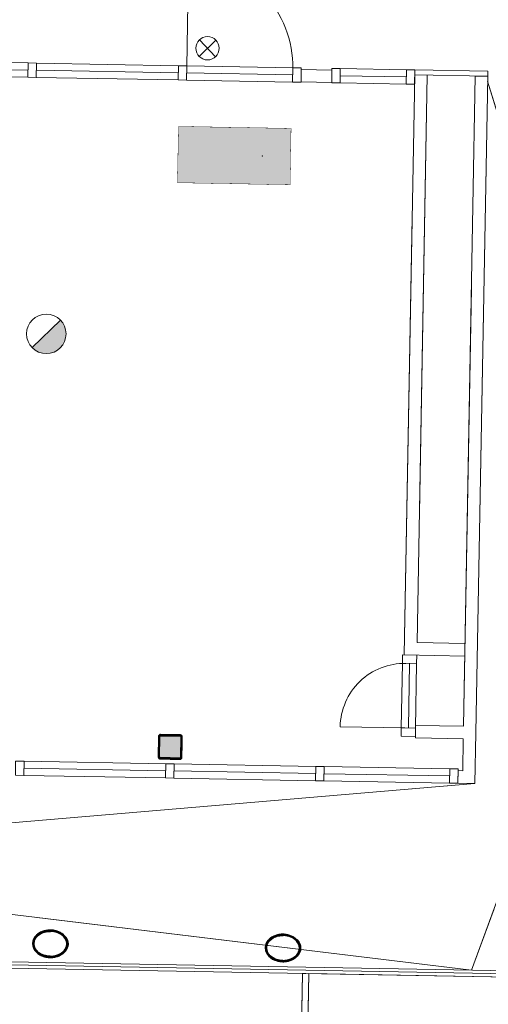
# Model space of a CAD drawing. Header units: millimetres. Extents: x -13022 to 1371524, y -38729 to 632593.
# Tile 134 of 256: x 828497 to 832244, y 6738 to 14607. Entities that reach past the tile are written whole.
import ezdxf

# ---------------------------------------------------------------- set-up
doc = ezdxf.new("R2010")
doc.units = ezdxf.units.MM
doc.header["$LTSCALE"] = 35
doc.set_wipeout_variables(frame=1)
doc.linetypes.add('DASHED', pattern=[200, 100, -100])
for name, color, linetype, lineweight in [('A OPMER', 10, 'Continuous', 50), ('Al65----_beveiliging-inst', 92, 'Continuous', 9), ('brandveiligheid voorzieningen', 10, 'Continuous', 9)]:
    doc.layers.add(name, color=color, linetype=linetype, lineweight=lineweight)
for name, color, linetype in [('LAYER01', 1, 'Continuous'), ('LAYER102', 1, 'Continuous'), ('LAYER111', 7, 'Continuous'), ('LAYER28', 7, 'Continuous'), ('LAYER30', 7, 'Continuous'), ('LAYER31', 7, 'Continuous')]:
    doc.layers.add(name, color=color, linetype=linetype)
doc.styles.get("Standard").update_dxf_attribs({"font": 'simplex.shx'})
doc.dimstyles.new('~R----C~', dxfattribs={"dimtxt": 162, "dimasz": 180, "dimexe": 0.18, "dimexo": 0.0625, "dimgap": 16.2, "dimtad": 1, "dimdec": 0, "dimzin": 0, "dimdsep": 46, "dimtxsty": 'Standard', "dimcen": 0.09, "dimse1": 1, "dimse2": 1, "dimclrd": 7, "dimadec": 0, "dimazin": 0, "dimtfac": 1, "dimtdec": 4, "dimtmove": 0, "dimatfit": 3, "dimfxl": 1, "dimtolj": 1, "dimtzin": 0, "dimlwd": 13, "dimarcsym": 0})
pattern_1 = [(43.96863251, (521764.3542, 56868.8046), (-0.20827933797, 0.21591600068), []), (43.96863251, (521764.35802, 56869.0167), (-0.20827933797, 0.21591600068), [])]
pattern_2 = [(223.96863251, (521764.3542, 56868.8046), (0.20827933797, -0.21591600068), []), (223.96863251, (521764.3504, 56868.59252), (0.20827933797, -0.21591600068), [])]

# ---------------------------------------------------------------- blocks, each defined once
blk = doc.blocks.new('*D111')
at = {"layer": 'Defpoints', "color": 0, "linetype": 'Continuous', "transparency": 16777216}
for p in [(812631.5, 7311.8), (837105.8, 6871.2), (837076.2, 5223.9)]:
    blk.add_point(p, dxfattribs=at)
at = {"layer": 'LAYER102', "color": 7, "linetype": 'Continuous', "lineweight": 13, "transparency": 16777216}
blk.add_line((812781.8, 5661.3), (836896.2, 5227.1), dxfattribs=at)
at = {"layer": 'LAYER102', "color": 7, "linetype": 'Continuous', "transparency": 16777216}
for points in [[(812782.3, 5691.3), (812781.2, 5631.3), (812601.8, 5664.5)], [(836896.7, 5257.1), (836895.6, 5197.1), (837076.2, 5223.9)]]:
    blk.add_solid(points, dxfattribs=at)
at = {"layer": 'LAYER102', "color": 0, "linetype": 'Continuous', "transparency": 16777216, "insert": (824840.7, 5541.4), "char_height": 162, "attachment_point": 5, "rotation": 358.96863}
blk.add_mtext('\\A1;24478', dxfattribs=at)
blk = doc.blocks.new('Brandmelder')
at = {"layer": 'brandveiligheid voorzieningen'}
blk.add_hatch(color=256, dxfattribs=at).paths.add_polyline_path([(76.62, -89.8, 0.198912), (75.85, -87.94), (72.13, -91.66, 0.668179)])
blk.add_line((72.13, -91.66), (75.85, -87.94), dxfattribs=at)
blk.add_circle((73.99, -89.8), 2.63, dxfattribs=at)
blk = doc.blocks.new('Nevenindicator')
at = {"layer": 'Al65----_beveiliging-inst', "color": 92, "ltscale": 0.7}
for p, q in [((159.19, -81.94), (161.37, -79.75)), ((159.19, -79.75), (161.37, -81.94))]:
    blk.add_line(p, q, dxfattribs=at)
blk.add_circle((160.28, -80.84), 1.55, dxfattribs=at)
blk = doc.blocks.new('Vluchtrichting rechtdoor of naar beneden')
at = {"layer": 'Al65----_beveiliging-inst', "linetype": 'Continuous', "true_color": 0xffffff}
h = blk.add_hatch(color=7, dxfattribs=at)
edge = h.paths.add_edge_path()
edge.add_arc((-2.1449, 5.962), 0.7575, 92.128042, 178.185477)
edge.add_arc((-2.1628, 5.9872), 0.7392, 180.090101, 191.562583)
edge.add_line((-2.887, 5.839), (-4.652, 5.839))
edge.add_line((-4.652, 5.839), (-5.698, 4.787))
edge.add_line((-5.698, 4.787), (-5.285, 4.372))
edge.add_line((-5.285, 4.372), (-4.41, 5.253))
edge.add_line((-4.41, 5.253), (-3.544, 5.253))
edge.add_line((-3.544, 5.253), (-5.527, 3.346))
edge.add_line((-5.527, 3.346), (-6.694, 3.346))
edge.add_line((-6.694, 3.346), (-6.694, 2.613))
edge.add_line((-6.694, 2.613), (-4.496, 2.613))
edge.add_line((-4.496, 2.613), (-4.136, 2.974))
edge.add_line((-4.136, 2.974), (-3.193, 2.026))
edge.add_line((-3.193, 2.026), (-3.193, 0.852))
edge.add_line((-3.193, 0.852), (-2.464, 0.852))
edge.add_line((-2.464, 0.852), (-2.464, 2.33))
edge.add_line((-2.464, 2.33), (-3.621, 3.493))
edge.add_line((-3.621, 3.493), (-3.192, 3.923))
edge.add_line((-3.192, 3.923), (-2.428, 3.154))
edge.add_line((-2.428, 3.154), (-2.033, 3.552))
edge.add_line((-2.033, 3.552), (-2.797, 4.321))
edge.add_line((-2.797, 4.321), (-2.317, 4.803))
edge.add_line((-2.317, 4.803), (-2.317, 5.267))
edge.add_line((-2.317, 5.267), (-2.173, 5.253))
edge.add_arc((-2.2013, 6.0112), 0.7587, 272.13837, 358.096609)
edge.add_arc((-2.2036, 5.9585), 0.7611, 2.072152, 87.692869)
for points in [[(1.1805, 2.889), (1.1805, 5.804), (0.5775, 5.804), (0.5775, 2.889), (-0.571, 2.889), (0.879, 1.421), (2.334, 2.889)], [(3.808, 1.106), (6.433, 1.106), (6.433, 6.344), (3.808, 6.344)]]:
    blk.add_hatch(color=7, dxfattribs=at).paths.add_polyline_path(points)
at = {"layer": 'Al65----_beveiliging-inst', "color": 7, "true_color": 0xffffff, "const_width": 0.05}
blk.add_lwpolyline([(-7.5, 0), (7.5, 0), (7.5, 7.5), (-7.5, 7.5)], close=True, dxfattribs=at)
at = {"layer": 'Al65----_beveiliging-inst', "color": 255}
blk.add_point((3.75, 3.75), dxfattribs=at)
at = {"layer": 'Al65----_beveiliging-inst', "color": 7, "true_color": 0xffffff}
blk.add_solid([(-7.5, 0), (7.5, 0), (-7.5, 7.5), (7.5, 7.5)], dxfattribs=at)
at = {"layer": 'Al65----_beveiliging-inst', "color": 92}
blk.add_solid([(-7.25, 0.25), (7.25, 0.25), (-7.25, 7.25), (7.25, 7.25)], dxfattribs=at)

msp = doc.modelspace()

# ---------------------------------------------------------------- hatches: boundary and pattern name
at = {"layer": 'LAYER111', "linetype": 'Continuous', "lineweight": 5}
msp.add_hatch(color=254, dxfattribs=at).paths.add_polyline_path([(829619.744, 8709.304, -0.41559002), (829614.835, 8714.393), (829617.805, 8879.374, -0.41375598), (829622.894, 8884.283), (829782.056, 8881.418, -0.41238985), (829786.965, 8876.329), (829783.995, 8711.348, -0.41375598), (829778.906, 8706.439)], flags=0)

# ---------------------------------------------------------------- linework, layer by layer
at = {"layer": 'LAYER28', "color": 7, "linetype": 'Continuous', "lineweight": 25}
msp.add_lwpolyline([(829793.993, 8711.168), (829796.963, 8876.149, 0.41421358), (829782.236, 8891.416), (829623.074, 8894.282, 0.41421358), (829607.806, 8879.554), (829604.836, 8714.573, 0.41421358), (829619.564, 8699.305), (829778.726, 8696.44, 0.41421358), (829793.993, 8711.168)], format="xyb", close=True, dxfattribs=at)
msp.add_lwpolyline([(829793.993, 8711.168), (829796.963, 8876.149, 0.41421358), (829782.236, 8891.416), (829623.074, 8894.282, 0.41421358), (829607.806, 8879.554), (829604.836, 8714.573, 0.41421358), (829619.564, 8699.305), (829778.726, 8696.44, 0.41421358), (829793.993, 8711.168)], format="xyb", close=True, dxfattribs=at)
at = {"layer": 'LAYER28', "color": 7, "linetype": 'Continuous', "lineweight": 18}
for points in [[(833489.377, -1401.573), (830607.035, -1401.574), (830758.025, 6985.485), (833639.433, 6933.612)], [(833439.368, -1401.649), (830657.043, -1401.576), (830808.017, 6984.585), (833589.441, 6934.512)]]:
    msp.add_lwpolyline(points, close=True, dxfattribs=at)
at = {"layer": 'LAYER28', "color": 7, "linetype": 'DASHED', "lineweight": 18}
for points in [[(833489.377, -1401.573), (830607.035, -1401.574), (830758.025, 6985.485), (833639.433, 6933.612)], [(833439.368, -1401.649), (830657.043, -1401.576), (830808.017, 6984.585), (833589.441, 6934.512)]]:
    msp.add_lwpolyline(points, close=True, dxfattribs=at)
at = {"layer": 'LAYER30', "color": 7, "linetype": 'Continuous', "lineweight": 18}
for points in [[(827432.627, 14281.582), (828565.443, 14261.188)], [(828632.432, 14259.982), (829766.124, 14239.573)], [(827430.575, 14167.601), (828563.391, 14147.207)], [(827431.601, 14224.591), (828564.417, 14204.198)], [(828631.406, 14202.992), (829765.098, 14182.582)], [(829832.087, 14181.376), (830680.387, 14166.104)], [(829833.113, 14238.367), (830681.413, 14223.095)], [(831060.664, 14216.268), (831589.516, 14206.747)], [(828630.381, 14146.001), (829764.072, 14125.591)], [(829831.061, 14124.385), (830679.361, 14109.114)], [(831547.846, 8947.641), (831557.009, 9463.56)], [(831604.837, 8946.634), (831614, 9462.553)], [(828530.977, 8624.396), (829663.793, 8604.002)], [(829730.782, 8602.796), (830863.599, 8582.402)], [(830930.588, 8581.196), (831935.238, 8563.11)], [(830931.614, 8638.187), (831936.264, 8620.1)], [(828529.951, 8567.405), (829662.767, 8547.011)], [(829729.756, 8545.805), (830862.573, 8525.411)], [(830929.562, 8524.205), (831934.212, 8506.119)]]:
    msp.add_lwpolyline(points, dxfattribs=at)
for points in [[(828565.443, 14261.188), (828632.432, 14259.982), (828630.381, 14146.001), (828563.391, 14147.207)], [(828565.443, 14261.188), (828632.432, 14259.982), (828630.381, 14146.001), (828563.391, 14147.207)], [(829766.124, 14239.573), (829833.113, 14238.367), (829831.061, 14124.385), (829764.072, 14125.591)], [(829766.124, 14239.573), (829833.113, 14238.367), (829831.061, 14124.385), (829764.072, 14125.591)], [(830681.413, 14223.095), (830748.402, 14221.889), (830746.35, 14107.908), (830679.361, 14109.114)], [(830993.675, 14217.474), (831060.664, 14216.268), (831058.612, 14102.286), (830991.623, 14103.492)], [(828465.014, 8682.592), (828532.003, 8681.386), (828529.951, 8567.405), (828462.962, 8568.611)], [(828465.014, 8682.592), (828532.003, 8681.386), (828529.951, 8567.405), (828462.962, 8568.611)], [(830864.625, 8639.393), (830931.614, 8638.187), (830929.562, 8524.205), (830862.573, 8525.411)], [(830864.625, 8639.393), (830931.614, 8638.187), (830929.562, 8524.205), (830862.573, 8525.411)]]:
    msp.add_lwpolyline(points, close=True, dxfattribs=at)
at = {"layer": 'LAYER31', "color": 7, "linetype": 'Continuous', "lineweight": 18}
for points in [[(829832.957, 14229.692), (829848.217, 15077.348, -0.41421361), (830680.569, 14214.433)], [(831575.467, 8947.155), (831059.548, 8956.287, -0.41421361), (831584.567, 9463.075)]]:
    msp.add_lwpolyline(points, format="xyb", dxfattribs=at)

# ---------------------------------------------------------------- block references
at = {"layer": 'A OPMER', "ltscale": 0.1, "xscale": 59.99999999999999, "yscale": 59.99999999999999, "zscale": 59.99999999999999, "rotation": 358.9686325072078}
msp.add_blockref('Vluchtrichting rechtdoor of naar beneden', (830208.869, 13296.203), dxfattribs=at)
at = {"layer": 'Al65----_beveiliging-inst', "xscale": 59.99999999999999, "yscale": 59.99999999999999, "zscale": 59.99999999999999, "rotation": 358.9686325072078}
for name, p in [('Nevenindicator', (820471.047, 19401.437)), ('Brandmelder', (824368.751, 17563.12))]:
    msp.add_blockref(name, p, dxfattribs=at)

# ---------------------------------------------------------------- wipeouts: each hides what was drawn before it
at = {"linetype": 'Continuous'}
for points in [[(832144.308, 8908.918), (832094.317, 8909.818), (832045.225, 8960.71), (832138.769, 14156.845), (832188.761, 14155.945), (832238.753, 14155.045)], [(832001.21, 8505.428), (832003.01, 8605.412), (832038.817, 8604.768), (832137.001, 8502.984)], [(828744.423, 7331.274), (828766.957, 7329.481), (828789.095, 7324.805), (828810.432, 7317.314), (828827.066, 7308.986), (828842.411, 7298.493), (828856.189, 7286.032), (828867.965, 7271.74), (828876.704, 7255.416), (828882.073, 7237.687), (828883.835, 7219.254), (828881.411, 7200.904), (828875.407, 7183.388), (828866.086, 7167.393), (828853.804, 7153.538), (828838.827, 7141.044), (828822.263, 7130.707), (828804.46, 7122.722), (828785.764, 7117.237), (828763.284, 7113.336), (828740.512, 7112.32), (828740.661, 7122.308), (828765.658, 7123.674), (828790.191, 7128.737), (828808.846, 7135.426), (828826.36, 7144.737), (828842.324, 7156.471), (828855.383, 7170.09), (828865.392, 7186.092), (828871.93, 7203.798), (828873.839, 7219.543), (828872.436, 7235.341), (828867.802, 7250.505), (828859.81, 7264.924), (828849.762, 7277.982), (828837.84, 7289.378), (828824.352, 7298.857), (828802.855, 7309.621), (828779.887, 7316.832), (828762.191, 7319.991), (828744.242, 7321.252)], [(830604.122, 7297.794), (830626.655, 7296.001), (830648.794, 7291.325), (830670.131, 7283.834), (830686.765, 7275.506), (830702.11, 7265.013), (830715.888, 7252.552), (830727.664, 7238.26), (830736.403, 7221.936), (830741.772, 7204.208), (830743.534, 7185.774), (830741.11, 7167.424), (830735.106, 7149.909), (830725.785, 7133.914), (830713.503, 7120.058), (830698.525, 7107.564), (830681.961, 7097.228), (830664.159, 7089.242), (830645.463, 7083.757), (830622.983, 7079.857), (830600.211, 7078.841), (830600.36, 7088.828), (830625.357, 7090.195), (830649.89, 7095.258), (830668.544, 7101.947), (830686.058, 7111.258), (830702.022, 7122.992), (830715.082, 7136.611), (830725.09, 7152.613), (830731.629, 7170.318), (830733.538, 7186.064), (830732.134, 7201.861), (830727.5, 7217.025), (830719.508, 7231.445), (830709.461, 7244.503), (830697.539, 7255.899), (830684.051, 7265.377), (830662.554, 7276.141), (830639.586, 7283.353), (830621.89, 7286.512), (830603.941, 7287.772)]]:
    msp.add_wipeout(points, dxfattribs=at).dxf.layer = 'LAYER111'

# ---------------------------------------------------------------- next in the draw order: hatches: boundary and pattern name
at = {"layer": 'LAYER28', "linetype": 'Continuous', "lineweight": 13}
h = msp.add_hatch(dxfattribs=at)
h.set_pattern_fill('~A--FYV~', angle=-1.0313675, style=0, pattern_type=0)
h.set_pattern_definition(pattern_1)
h.paths.add_polyline_path([(828744.423, 7331.274, -0.09710502), (828810.432, 7317.318, -0.10169259), (828856.189, 7286.02, -0.20036748), (828883.866, 7219.246, -0.20044202), (828853.803, 7153.51, -0.13761542), (828785.764, 7117.214, -0.06379176), (828740.481, 7112.301), (828740.661, 7122.308, 0.07460022), (828790.222, 7128.745, 0.108905), (828842.355, 7156.479, 0.15545303), (828871.962, 7203.801, 0.15789061), (828867.802, 7250.509, 0.15190333), (828824.353, 7298.877, 0.0798486), (828779.919, 7316.851, 0.05330223), (828744.243, 7321.271)], flags=0)
h = msp.add_hatch(dxfattribs=at)
h.set_pattern_fill('~A--FYV~', angle=-1.0313675, style=0, pattern_type=0)
h.set_pattern_definition(pattern_1)
h.paths.add_polyline_path([(830604.122, 7297.794, -0.09710502), (830670.131, 7283.838, -0.10169259), (830715.888, 7252.541, -0.20036748), (830743.565, 7185.766, -0.20044202), (830713.502, 7120.031, -0.13761542), (830645.463, 7083.734, -0.06379176), (830600.179, 7078.822), (830600.36, 7088.828, 0.07460022), (830649.921, 7095.265, 0.108905), (830702.054, 7122.999, 0.15545303), (830731.66, 7170.322, 0.15789061), (830727.5, 7217.029, 0.15190333), (830684.051, 7265.397, 0.0798486), (830639.618, 7283.372, 0.05330223), (830603.941, 7287.792)], flags=0)

# ---------------------------------------------------------------- next in the draw order: linework, layer by layer
at = {"layer": 'LAYER102', "color": 7, "linetype": 'Continuous', "lineweight": 18}
for points in [[(832045.225, 8960.71), (832138.769, 14156.845)], [(832138.769, 14156.845), (832188.761, 14155.945), (832238.753, 14155.045)], [(832238.753, 14155.045), (832144.308, 8908.918)], [(832001.21, 8505.428), (832003.01, 8605.412)], [(832003.01, 8605.412), (832038.817, 8604.768)], [(832137.001, 8502.984), (832001.21, 8505.428)]]:
    msp.add_lwpolyline(points, dxfattribs=at)
at = {"layer": 'LAYER102', "color": 7, "linetype": 'DASHED', "lineweight": 18}
msp.add_lwpolyline([(832138.769, 14156.845), (832188.761, 14155.945), (832238.753, 14155.045)], dxfattribs=at)
at = {"layer": 'LAYER28', "color": 7, "linetype": 'Continuous', "lineweight": 18}
msp.add_lwpolyline([(832238.033, 14115.059), (834446.327, 6969.094)], dxfattribs=at)
at = {"layer": 'LAYER28', "color": 7, "linetype": 'DASHED', "lineweight": 18}
msp.add_lwpolyline([(832238.033, 14115.059), (834446.327, 6969.094)], dxfattribs=at)
at = {"layer": 'LAYER28', "color": 7, "linetype": 'Continuous', "lineweight": 25}
for points in [[(828744.423, 7331.274, -0.09710502), (828810.432, 7317.318, -0.10169259), (828856.189, 7286.02, -0.20036748), (828883.866, 7219.246, -0.20044202), (828853.803, 7153.51, -0.13761542), (828785.764, 7117.214, -0.06379176), (828740.481, 7112.301), (828740.661, 7122.308, 0.07460022), (828790.222, 7128.745, 0.108905), (828842.355, 7156.479, 0.15545303), (828871.962, 7203.801, 0.15789061), (828867.802, 7250.509, 0.15190333), (828824.353, 7298.877, 0.0798486), (828779.919, 7316.851, 0.05330223), (828744.243, 7321.271)], [(830604.122, 7297.794, -0.09710502), (830670.131, 7283.838, -0.10169259), (830715.888, 7252.541, -0.20036748), (830743.565, 7185.766, -0.20044202), (830713.502, 7120.031, -0.13761542), (830645.463, 7083.734, -0.06379176), (830600.179, 7078.822), (830600.36, 7088.828, 0.07460022), (830649.921, 7095.265, 0.108905), (830702.054, 7122.999, 0.15545303), (830731.66, 7170.322, 0.15789061), (830727.5, 7217.029, 0.15190333), (830684.051, 7265.397, 0.0798486), (830639.618, 7283.372, 0.05330223), (830603.941, 7287.792)]]:
    msp.add_lwpolyline(points, format="xyb", close=True, dxfattribs=at)

# ---------------------------------------------------------------- next in the draw order: wipeouts: each hides what was drawn before it
at = {"linetype": 'Continuous'}
for points in [[(830746.376, 14109.361), (830748.176, 14209.344), (830993.449, 14204.929), (830991.649, 14104.945)], [(829619.564, 8699.305), (829612.101, 8701.448), (829606.701, 8707.038), (829604.836, 8714.573), (829607.806, 8879.554), (829609.941, 8887.017), (829615.539, 8892.409), (829623.074, 8894.282), (829782.236, 8891.416), (829789.698, 8889.274), (829795.099, 8883.684), (829796.963, 8876.149), (829793.993, 8711.168), (829791.859, 8703.705), (829786.261, 8698.313), (829778.726, 8696.44), (829699.176, 8697.872), (829699.356, 8707.871), (829778.906, 8706.439), (829782.463, 8707.84), (829783.995, 8711.348), (829786.965, 8876.329), (829785.56, 8879.89), (829782.056, 8881.418), (829622.894, 8884.283), (829619.337, 8882.882), (829617.805, 8879.374), (829614.835, 8714.393), (829616.24, 8710.832), (829619.744, 8709.304), (829699.356, 8707.871), (829699.176, 8697.872)]]:
    msp.add_wipeout(points, dxfattribs=at).dxf.layer = 'LAYER111'

# ---------------------------------------------------------------- next in the draw order: hatches: boundary and pattern name
at = {"layer": 'LAYER28', "linetype": 'Continuous', "lineweight": 13}
h = msp.add_hatch(dxfattribs=at)
h.set_pattern_fill('~A--FYV~', angle=-1.0313675, style=0, pattern_type=0)
h.set_pattern_definition(pattern_1)
h.paths.add_polyline_path([(829699.176, 8697.872), (829699.356, 8707.871), (829619.744, 8709.304, -0.41421358), (829614.835, 8714.393), (829617.805, 8879.374, -0.41421358), (829622.894, 8884.283), (829782.056, 8881.418, -0.41421358), (829786.965, 8876.329), (829783.995, 8711.348, -0.41421358), (829778.906, 8706.439), (829699.356, 8707.871), (829699.176, 8697.872), (829778.726, 8696.44, 0.41421358), (829793.993, 8711.168), (829796.963, 8876.149, 0.41421358), (829782.236, 8891.416), (829623.074, 8894.282, 0.41421358), (829607.806, 8879.554), (829604.836, 8714.573, 0.41421358), (829619.564, 8699.305)], flags=0)

# ---------------------------------------------------------------- next in the draw order: linework, layer by layer
at = {"layer": 'LAYER102', "color": 7, "linetype": 'Continuous', "lineweight": 18}
msp.add_lwpolyline([(830746.376, 14109.361), (830748.176, 14209.344), (830993.449, 14204.929), (830991.649, 14104.945)], close=True, dxfattribs=at)
at = {"layer": 'LAYER102', "color": 7, "linetype": 'DASHED', "lineweight": 18}
msp.add_lwpolyline([(830746.376, 14109.361), (830748.176, 14209.344), (830993.449, 14204.929), (830991.649, 14104.945)], close=True, dxfattribs=at)
at = {"layer": 'LAYER28', "color": 7, "linetype": 'Continuous', "lineweight": 25}
msp.add_lwpolyline([(829699.176, 8697.872), (829699.356, 8707.871), (829619.744, 8709.304, -0.41421358), (829614.835, 8714.393), (829617.805, 8879.374, -0.41421358), (829622.894, 8884.283), (829782.056, 8881.418, -0.41421358), (829786.965, 8876.329), (829783.995, 8711.348, -0.41421358), (829778.906, 8706.439), (829699.356, 8707.871), (829699.176, 8697.872), (829778.726, 8696.44, 0.41421358), (829793.993, 8711.168), (829796.963, 8876.149, 0.41421358), (829782.236, 8891.416), (829623.074, 8894.282, 0.41421358), (829607.806, 8879.554), (829604.836, 8714.573, 0.41421358), (829619.564, 8699.305)], format="xyb", close=True, dxfattribs=at)
at = {"layer": 'LAYER30', "color": 7, "linetype": 'Continuous', "lineweight": 18}
for points in [[(828532.003, 8681.386), (829664.819, 8660.993)], [(829731.808, 8659.787), (830864.625, 8639.393)]]:
    msp.add_lwpolyline(points, dxfattribs=at)
msp.add_lwpolyline([(829664.819, 8660.993), (829731.808, 8659.787), (829729.756, 8545.805), (829662.767, 8547.011)], close=True, dxfattribs=at)
msp.add_lwpolyline([(829664.819, 8660.993), (829731.808, 8659.787), (829729.756, 8545.805), (829662.767, 8547.011)], close=True, dxfattribs=at)

# ---------------------------------------------------------------- next in the draw order: wipeouts: each hides what was drawn before it
at = {"linetype": 'Continuous'}
for points in [[(832057.122, 9621.603), (832055.322, 9521.619), (831572.338, 9530.314), (831674.122, 9628.498)], [(832137.001, 8502.984), (832087.909, 8553.876), (832038.817, 8604.768), (832043.425, 8860.726), (832094.317, 8909.818), (832144.308, 8908.918)], [(828744.243, 7321.271), (828726.26, 7320.658), (828708.462, 7318.138), (828685.281, 7311.757), (828663.379, 7301.775), (828649.558, 7292.78), (828637.234, 7281.808), (828626.722, 7269.113), (828618.217, 7254.982), (828613.04, 7239.995), (828611.069, 7224.258), (828612.41, 7208.458), (828618.307, 7190.529), (828627.733, 7174.181), (828640.294, 7160.101), (828655.825, 7147.8), (828672.992, 7137.864), (828691.394, 7130.508), (828715.729, 7124.557), (828740.66, 7122.284), (828740.481, 7112.301), (828717.76, 7114.14), (828695.435, 7118.852), (828676.918, 7125.002), (828659.414, 7133.619), (828643.233, 7144.545), (828628.715, 7157.57), (828616.939, 7171.867), (828608.2, 7188.199), (828602.862, 7205.926), (828601.069, 7224.364), (828603.525, 7242.717), (828609.497, 7260.238), (828618.849, 7276.236), (828631.132, 7290.087), (828645.381, 7302.052), (828661.093, 7311.985), (828677.985, 7319.714), (828699.578, 7326.424), (828721.87, 7330.301), (828744.454, 7331.273)], [(830603.941, 7287.792), (830585.959, 7287.178), (830568.16, 7284.658), (830544.979, 7278.277), (830523.077, 7268.295), (830509.257, 7259.3), (830496.933, 7248.329), (830486.421, 7235.633), (830477.915, 7221.503), (830472.738, 7206.515), (830470.767, 7190.779), (830472.108, 7174.979), (830478.005, 7157.049), (830487.431, 7140.701), (830499.992, 7126.621), (830515.523, 7114.32), (830532.691, 7104.384), (830551.093, 7097.029), (830575.427, 7091.078), (830600.359, 7088.805), (830600.179, 7078.822), (830577.459, 7080.661), (830555.134, 7085.372), (830536.616, 7091.523), (830519.113, 7100.14), (830502.932, 7111.066), (830488.414, 7124.091), (830476.638, 7138.387), (830467.899, 7154.719), (830462.561, 7172.447), (830460.768, 7190.884), (830463.223, 7209.238), (830469.196, 7226.758), (830478.548, 7242.756), (830490.831, 7256.608), (830505.079, 7268.572), (830520.792, 7278.506), (830537.684, 7286.234), (830559.277, 7292.944), (830581.569, 7296.821), (830604.153, 7297.794)]]:
    msp.add_wipeout(points, dxfattribs=at).dxf.layer = 'LAYER111'

# ---------------------------------------------------------------- next in the draw order: hatches: boundary and pattern name
at = {"layer": 'LAYER28', "linetype": 'Continuous', "lineweight": 13}
h = msp.add_hatch(dxfattribs=at)
h.set_pattern_fill('~A--FYV~', angle=-1.0313675, style=0, pattern_type=0)
h.set_pattern_definition(pattern_2)
h.paths.add_polyline_path([(828744.423, 7331.274, 0.09710502), (828677.954, 7319.703, 0.10169259), (828631.1, 7290.072, 0.20036748), (828601.1, 7224.336, 0.20044202), (828628.715, 7157.563, 0.13761542), (828695.466, 7118.839, 0.06379176), (828740.481, 7112.301), (828740.661, 7122.308, -0.07460022), (828691.426, 7130.523, -0.108905), (828640.325, 7160.116, -0.15545303), (828612.441, 7208.473, -0.15789061), (828618.217, 7255.002, -0.15190333), (828663.379, 7301.775, -0.0798486), (828708.493, 7318.137, -0.05330223), (828744.243, 7321.271)], flags=0)
h = msp.add_hatch(dxfattribs=at)
h.set_pattern_fill('~A--FYV~', angle=-1.0313675, style=0, pattern_type=0)
h.set_pattern_definition(pattern_2)
h.paths.add_polyline_path([(830604.122, 7297.794, 0.09710502), (830537.652, 7286.223, 0.10169259), (830490.799, 7256.593, 0.20036748), (830460.798, 7190.857, 0.20044202), (830488.414, 7124.083, 0.13761542), (830555.165, 7085.36, 0.06379176), (830600.179, 7078.822), (830600.36, 7088.828, -0.07460022), (830551.124, 7097.044, -0.108905), (830500.024, 7126.636, -0.15545303), (830472.14, 7174.994, -0.15789061), (830477.916, 7221.522, -0.15190333), (830523.077, 7268.295, -0.0798486), (830568.192, 7284.657, -0.05330223), (830603.941, 7287.792)], flags=0)

# ---------------------------------------------------------------- next in the draw order: linework, layer by layer
at = {"layer": 'LAYER01', "color": 7, "linetype": 'Continuous', "lineweight": 25}
for points in [[(828883.866, 7219.246), (828883.723, 7225.171), (828883.267, 7231.094), (828882.311, 7236.987), (828880.978, 7242.833), (828879.207, 7248.623), (828877.059, 7254.327), (828874.535, 7259.944), (828871.634, 7265.442), (828868.292, 7270.816), (828864.636, 7276.054), (828860.601, 7281.12), (828856.189, 7286.02), (828851.523, 7290.722), (828846.478, 7295.228), (828841.117, 7299.52), (828835.502, 7303.583), (828829.57, 7307.409), (828823.445, 7310.973), (828817.066, 7314.284), (828810.432, 7317.318), (828803.606, 7320.082), (828796.649, 7322.551), (828789.5, 7324.727), (828782.157, 7326.594), (828774.747, 7328.165), (828767.268, 7329.417), (828759.721, 7330.35), (828752.106, 7330.971), (828744.423, 7331.274), (828736.796, 7331.247), (828729.101, 7330.901), (828721.526, 7330.24), (828714.007, 7329.258), (828706.544, 7327.955), (828699.202, 7326.353), (828691.979, 7324.435), (828684.875, 7322.219), (828677.954, 7319.703), (828671.215, 7316.909), (828664.721, 7313.83), (828658.472, 7310.489), (828652.406, 7306.879), (828646.648, 7303.021), (828641.136, 7298.924), (828635.933, 7294.603), (828631.1, 7290.072), (828626.514, 7285.334), (828622.3, 7280.417), (828618.458, 7275.313), (828614.925, 7270.063), (828611.828, 7264.673), (828609.103, 7259.151), (828606.751, 7253.528), (828604.773, 7247.805), (828603.231, 7242.012), (828602.125, 7236.156), (828601.394, 7230.254), (828601.037, 7224.337), (828601.18, 7218.396), (828601.699, 7212.48), (828602.593, 7206.588), (828603.925, 7200.735), (828605.697, 7194.952), (828607.844, 7189.24), (828610.369, 7183.631), (828613.27, 7178.125), (828616.611, 7172.752), (828620.268, 7167.529), (828624.302, 7162.455), (828628.715, 7157.563), (828633.381, 7152.853), (828638.425, 7148.34), (828643.787, 7144.055), (828649.402, 7139.992), (828655.334, 7136.174), (828661.458, 7132.594), (828667.837, 7129.291), (828674.471, 7126.25), (828681.298, 7123.493), (828688.317, 7121.023), (828695.466, 7118.847), (828702.746, 7116.974), (828710.157, 7115.41), (828717.635, 7114.158), (828725.182, 7113.225), (828732.86, 7112.603), (828740.481, 7112.309), (828748.17, 7112.327), (828755.802, 7112.674), (828763.378, 7113.335), (828770.897, 7114.317), (828778.359, 7115.612), (828785.764, 7117.221), (828792.987, 7119.139), (828800.028, 7121.356), (828806.95, 7123.865), (828813.689, 7126.666), (828820.182, 7129.737), (828826.431, 7133.094), (828832.497, 7136.696), (828838.255, 7140.554), (828843.767, 7144.643), (828848.971, 7148.972), (828853.803, 7153.51), (828858.389, 7158.241), (828862.604, 7163.166), (828866.446, 7168.254), (828869.978, 7173.504), (828873.076, 7178.902), (828875.801, 7184.416), (828878.152, 7190.047), (828880.131, 7195.762), (828881.673, 7201.563), (828882.841, 7207.418), (828883.51, 7213.314)], [(828873.868, 7219.426), (828873.775, 7224.663), (828873.307, 7229.906), (828872.525, 7235.101), (828871.305, 7240.256), (828869.772, 7245.394), (828867.802, 7250.509), (828865.579, 7255.534), (828862.918, 7260.465), (828859.942, 7265.324), (828856.652, 7270.072), (828852.984, 7274.654), (828848.939, 7279.134), (828844.641, 7283.454), (828839.965, 7287.602), (828835.035, 7291.574), (828829.852, 7295.324), (828824.353, 7298.877), (828818.599, 7302.207), (828812.654, 7305.299), (828806.454, 7308.138), (828800.062, 7310.73), (828793.54, 7313.051), (828786.763, 7315.095), (828779.919, 7316.851), (828772.882, 7318.337), (828765.84, 7319.519), (828758.667, 7320.398), (828751.489, 7320.989), (828744.243, 7321.275), (828737.054, 7321.248), (828729.797, 7320.918), (828722.597, 7320.298), (828715.516, 7319.37), (828708.431, 7318.138), (828701.527, 7316.629), (828694.744, 7314.829), (828688.08, 7312.746), (828681.599, 7310.378), (828675.301, 7307.764), (828669.248, 7304.896), (828663.379, 7301.782), (828657.755, 7298.43), (828652.44, 7294.845), (828647.308, 7291.062), (828642.549, 7287.092), (828638.098, 7282.945), (828633.957, 7278.613), (828630.126, 7274.15), (828626.605, 7269.509), (828623.456, 7264.776), (828620.681, 7259.943), (828618.154, 7254.987), (828616.064, 7249.985), (828614.347, 7244.906), (828613.005, 7239.773), (828611.974, 7234.587), (828611.317, 7229.364), (828611.036, 7224.157), (828611.129, 7218.928), (828611.597, 7213.692), (828612.441, 7208.473), (828613.598, 7203.287), (828615.131, 7198.157), (828617.04, 7193.075), (828619.387, 7188.04), (828621.986, 7183.102), (828624.962, 7178.266), (828628.314, 7173.51), (828631.982, 7168.904), (828635.965, 7164.433), (828640.263, 7160.113), (828644.876, 7155.975), (828649.868, 7152.017), (828655.051, 7148.243), (828660.551, 7144.698), (828666.304, 7141.36), (828672.25, 7138.284), (828678.45, 7135.437), (828684.842, 7132.845), (828691.426, 7130.523), (828698.14, 7128.48), (828704.984, 7126.716), (828712.021, 7125.238), (828719.064, 7124.056), (828726.237, 7123.177), (828733.415, 7122.586), (828740.661, 7122.308), (828747.912, 7122.325), (828755.107, 7122.657), (828762.307, 7123.277), (828769.387, 7124.205), (828776.473, 7125.429), (828783.376, 7126.946), (828790.222, 7128.745), (828796.823, 7130.829), (828803.304, 7133.182), (828809.602, 7135.803), (828815.655, 7138.671), (828821.525, 7141.808), (828827.149, 7145.153), (828832.464, 7148.722), (828837.533, 7152.498), (828842.355, 7156.475), (828846.806, 7160.653), (828851.009, 7164.977), (828854.84, 7169.432), (828858.299, 7174.042), (828861.447, 7178.791), (828864.285, 7183.631), (828866.686, 7188.565), (828868.84, 7193.613), (828870.557, 7198.685), (828871.962, 7203.801), (828872.93, 7208.964), (828873.586, 7214.18)], [(830743.565, 7185.766), (830743.422, 7191.691), (830742.966, 7197.615), (830742.009, 7203.508), (830740.677, 7209.353), (830738.906, 7215.144), (830736.758, 7220.847), (830734.234, 7226.464), (830731.332, 7231.962), (830727.991, 7237.336), (830724.335, 7242.574), (830720.3, 7247.64), (830715.888, 7252.541), (830711.221, 7257.243), (830706.177, 7261.748), (830700.816, 7266.041), (830695.2, 7270.103), (830689.268, 7273.929), (830683.144, 7277.493), (830676.765, 7280.804), (830670.131, 7283.838), (830663.305, 7286.602), (830656.348, 7289.071), (830649.198, 7291.247), (830641.856, 7293.114), (830634.445, 7294.685), (830626.967, 7295.937), (830619.42, 7296.87), (830611.805, 7297.492), (830604.122, 7297.794), (830596.495, 7297.767), (830588.8, 7297.421), (830581.224, 7296.761), (830573.705, 7295.779), (830566.243, 7294.475), (830558.901, 7292.873), (830551.677, 7290.956), (830544.574, 7288.739), (830537.652, 7286.223), (830530.914, 7283.43), (830524.42, 7280.351), (830518.171, 7277.01), (830512.105, 7273.4), (830506.347, 7269.542), (830500.835, 7265.445), (830495.631, 7261.124), (830490.799, 7256.593), (830486.213, 7251.854), (830481.999, 7246.937), (830478.156, 7241.834), (830474.624, 7236.584), (830471.526, 7231.193), (830468.801, 7225.671), (830466.45, 7220.049), (830464.471, 7214.326), (830462.929, 7208.532), (830461.824, 7202.676), (830461.092, 7196.774), (830460.736, 7190.858), (830460.879, 7184.917), (830461.398, 7179), (830462.292, 7173.108), (830463.624, 7167.255), (830465.395, 7161.472), (830467.543, 7155.761), (830470.067, 7150.152), (830472.969, 7144.646), (830476.31, 7139.272), (830479.967, 7134.049), (830484.001, 7128.976), (830488.414, 7124.083), (830493.079, 7119.373), (830498.124, 7114.86), (830503.485, 7110.575), (830509.101, 7106.513), (830515.033, 7102.694), (830521.157, 7099.115), (830527.536, 7095.812), (830534.17, 7092.77), (830540.996, 7090.014), (830548.015, 7087.543), (830555.165, 7085.367), (830562.445, 7083.494), (830569.855, 7081.931), (830577.334, 7080.679), (830584.881, 7079.746), (830592.559, 7079.123), (830600.18, 7078.83), (830607.869, 7078.847), (830615.501, 7079.194), (830623.077, 7079.855), (830630.596, 7080.837), (830638.058, 7082.133), (830645.463, 7083.742), (830652.686, 7085.659), (830659.727, 7087.876), (830666.648, 7090.385), (830673.387, 7093.186), (830679.881, 7096.257), (830686.13, 7099.614), (830692.196, 7103.216), (830697.954, 7107.074), (830703.466, 7111.163), (830708.67, 7115.492), (830713.502, 7120.031), (830718.088, 7124.762), (830722.302, 7129.687), (830726.144, 7134.774), (830729.677, 7140.024), (830732.775, 7145.422), (830735.499, 7150.937), (830737.851, 7156.567), (830739.829, 7162.283), (830741.371, 7168.084), (830742.54, 7173.939), (830743.208, 7179.834)], [(830733.567, 7185.946), (830733.473, 7191.183), (830733.005, 7196.427), (830732.224, 7201.621), (830731.004, 7206.777), (830729.471, 7211.915), (830727.5, 7217.029), (830725.278, 7222.054), (830722.616, 7226.986), (830719.641, 7231.845), (830716.351, 7236.592), (830712.682, 7241.175), (830708.637, 7245.654), (830704.34, 7249.975), (830699.663, 7254.122), (830694.734, 7258.094), (830689.551, 7261.844), (830684.051, 7265.397), (830678.298, 7268.728), (830672.353, 7271.82), (830666.153, 7274.658), (830659.761, 7277.25), (830653.239, 7279.571), (830646.462, 7281.615), (830639.618, 7283.372), (830632.581, 7284.858), (830625.538, 7286.04), (830618.366, 7286.919), (830611.188, 7287.509), (830603.942, 7287.796), (830596.752, 7287.769), (830589.495, 7287.439), (830582.295, 7286.818), (830575.215, 7285.891), (830568.129, 7284.659), (830561.226, 7283.15), (830554.442, 7281.35), (830547.779, 7279.266), (830541.298, 7276.898), (830535, 7274.284), (830528.947, 7271.416), (830523.078, 7268.303), (830517.454, 7264.95), (830512.138, 7261.366), (830507.007, 7257.583), (830502.247, 7253.613), (830497.797, 7249.466), (830493.656, 7245.133), (830489.825, 7240.67), (830486.303, 7236.03), (830483.155, 7231.297), (830480.38, 7226.463), (830477.853, 7221.508), (830475.763, 7216.505), (830474.046, 7211.426), (830472.703, 7206.293), (830471.672, 7201.108), (830471.016, 7195.884), (830470.734, 7190.678), (830470.828, 7185.449), (830471.296, 7180.213), (830472.14, 7174.994), (830473.297, 7169.808), (830474.83, 7164.678), (830476.738, 7159.596), (830479.086, 7154.561), (830481.685, 7149.622), (830484.661, 7144.787), (830488.013, 7140.03), (830491.681, 7135.425), (830495.663, 7130.954), (830499.961, 7126.633), (830504.575, 7122.495), (830509.567, 7118.537), (830514.75, 7114.764), (830520.25, 7111.219), (830526.003, 7107.88), (830531.949, 7104.804), (830538.148, 7101.958), (830544.54, 7099.366), (830551.124, 7097.044), (830557.839, 7095.001), (830564.683, 7093.236), (830571.72, 7091.758), (830578.763, 7090.576), (830585.935, 7089.697), (830593.113, 7089.107), (830600.36, 7088.828), (830607.611, 7088.846), (830614.806, 7089.177), (830622.006, 7089.798), (830629.086, 7090.725), (830636.172, 7091.949), (830643.075, 7093.466), (830649.921, 7095.265), (830656.522, 7097.35), (830663.003, 7099.702), (830669.301, 7102.324), (830675.354, 7105.192), (830681.224, 7108.329), (830686.847, 7111.673), (830692.162, 7115.242), (830697.231, 7119.019), (830702.054, 7122.995), (830706.504, 7127.174), (830710.708, 7131.497), (830714.539, 7135.952), (830717.997, 7140.563), (830721.146, 7145.311), (830723.983, 7150.152), (830726.385, 7155.086), (830728.539, 7160.134), (830730.255, 7165.205), (830731.66, 7170.322), (830732.628, 7175.485), (830733.285, 7180.7)]]:
    msp.add_lwpolyline(points, close=True, dxfattribs=at)
at = {"layer": 'LAYER102', "color": 7, "linetype": 'DASHED', "lineweight": 18}
for points in [[(832238.753, 14155.045), (832144.308, 8908.918)], [(832057.122, 9621.603), (832055.322, 9521.619)], [(832144.308, 8908.918), (832137.001, 8502.984)], [(832001.21, 8505.428), (832003.01, 8605.412)], [(832003.01, 8605.412), (832038.817, 8604.768)], [(832137.001, 8502.984), (832001.21, 8505.428)]]:
    msp.add_lwpolyline(points, dxfattribs=at)
at = {"layer": 'LAYER102', "color": 7, "linetype": 'Continuous', "lineweight": 18}
for points in [[(831674.122, 9628.498), (832057.122, 9621.603)], [(832057.122, 9621.603), (832055.322, 9521.619)], [(832055.322, 9521.619), (831572.338, 9530.314)], [(832144.308, 8908.918), (832137.001, 8502.984)], [(832038.817, 8604.768), (832043.425, 8860.726)]]:
    msp.add_lwpolyline(points, dxfattribs=at)
at = {"layer": 'LAYER28', "color": 7, "linetype": 'Continuous', "lineweight": 18}
msp.add_lwpolyline([(832110.143, 7011.151), (817648.401, 8763.302)], dxfattribs=at)
at = {"layer": 'LAYER28', "color": 7, "linetype": 'DASHED', "lineweight": 18}
msp.add_lwpolyline([(832110.143, 7011.151), (817648.401, 8763.302)], dxfattribs=at)
at = {"layer": 'LAYER28', "color": 7, "linetype": 'Continuous', "lineweight": 25}
for points in [[(828744.423, 7331.274, 0.09710502), (828677.954, 7319.703, 0.10169259), (828631.1, 7290.072, 0.20036748), (828601.1, 7224.336, 0.20044202), (828628.715, 7157.563, 0.13761542), (828695.466, 7118.839, 0.06379176), (828740.481, 7112.301), (828740.661, 7122.308, -0.07460022), (828691.426, 7130.523, -0.108905), (828640.325, 7160.116, -0.15545303), (828612.441, 7208.473, -0.15789061), (828618.217, 7255.002, -0.15190333), (828663.379, 7301.775, -0.0798486), (828708.493, 7318.137, -0.05330223), (828744.243, 7321.271)], [(830604.122, 7297.794, 0.09710502), (830537.652, 7286.223, 0.10169259), (830490.799, 7256.593, 0.20036748), (830460.798, 7190.857, 0.20044202), (830488.414, 7124.083, 0.13761542), (830555.165, 7085.36, 0.06379176), (830600.179, 7078.822), (830600.36, 7088.828, -0.07460022), (830551.124, 7097.044, -0.108905), (830500.024, 7126.636, -0.15545303), (830472.14, 7174.994, -0.15789061), (830477.916, 7221.522, -0.15190333), (830523.077, 7268.295, -0.0798486), (830568.192, 7284.657, -0.05330223), (830603.941, 7287.792)]]:
    msp.add_lwpolyline(points, format="xyb", close=True, dxfattribs=at)
at = {"layer": 'LAYER30', "color": 7, "linetype": 'Continuous', "lineweight": 18}
msp.add_lwpolyline([(831936.264, 8620.1), (832003.253, 8618.894), (832001.201, 8504.913), (831934.212, 8506.119)], close=True, dxfattribs=at)
for points in [[(812741.894, 7334.816), (836996.277, 6898.188)], [(812742.344, 7359.812), (836996.727, 6923.184)], [(812741.444, 7309.82), (836995.827, 6873.192)]]:
    msp.add_lwpolyline(points, dxfattribs=at)

# ---------------------------------------------------------------- next in the draw order: dimensions: what is measured, and where the dimension line sits
at = {"layer": 'LAYER102', "color": 7, "linetype": 'Continuous'}
dim = msp.add_linear_dim(base=(837076.153, 5223.893), p1=(812631.462, 7311.808), p2=(837105.809, 6871.204), angle=358.9686325, dimstyle='~R----C~', dxfattribs=at)
dim.commit()
dim.dimension.update_dxf_attribs({"geometry": '*D111', "text_midpoint": (824840.729, 5541.379)})

# ---------------------------------------------------------------- next in the draw order: wipeouts: each hides what was drawn before it
at = {"linetype": 'Continuous'}
for points in [[(831674.122, 9628.498), (831572.338, 9530.314), (831655.785, 14165.547), (831755.769, 14163.747)], [(831660.424, 8867.621), (831661.324, 8917.613), (831662.224, 8967.605), (832045.225, 8960.71), (832094.317, 8909.818), (832043.425, 8860.726)]]:
    msp.add_wipeout(points, dxfattribs=at).dxf.layer = 'LAYER111'

# ---------------------------------------------------------------- next in the draw order: linework, layer by layer
at = {"layer": 'LAYER102', "color": 7, "linetype": 'Continuous', "lineweight": 18}
for points in [[(831572.338, 9530.314), (831655.785, 14165.547)], [(831655.785, 14165.547), (831755.769, 14163.747)], [(831755.769, 14163.747), (831674.122, 9628.498)], [(831660.424, 8867.621), (831661.324, 8917.613), (831662.224, 8967.605)], [(831662.224, 8967.605), (832045.225, 8960.71)], [(832043.425, 8860.726), (831660.424, 8867.621)]]:
    msp.add_lwpolyline(points, dxfattribs=at)
at = {"layer": 'LAYER102', "color": 7, "linetype": 'DASHED', "lineweight": 18}
for points in [[(831572.338, 9530.314), (831655.785, 14165.547)], [(831655.785, 14165.547), (831755.769, 14163.747)], [(831755.769, 14163.747), (831674.122, 9628.498)], [(832045.225, 8960.71), (832138.769, 14156.845)], [(831674.122, 9628.498), (832057.122, 9621.603)], [(832055.322, 9521.619), (831572.338, 9530.314)], [(831660.424, 8867.621), (831661.324, 8917.613), (831662.224, 8967.605)], [(831662.224, 8967.605), (832045.225, 8960.71)], [(832043.425, 8860.726), (831660.424, 8867.621)], [(832038.817, 8604.768), (832043.425, 8860.726)]]:
    msp.add_lwpolyline(points, dxfattribs=at)
at = {"layer": 'LAYER28', "color": 7, "linetype": 'Continuous', "lineweight": 18}
for points in [[(812861.092, 17289.295), (817621.554, 7271.977), (832137.001, 8502.984)], [(834705.696, 14070.634), (832110.143, 7011.151)]]:
    msp.add_lwpolyline(points, dxfattribs=at)
at = {"layer": 'LAYER28', "color": 7, "linetype": 'DASHED', "lineweight": 18}
for points in [[(812861.092, 17289.295), (817621.554, 7271.977), (832137.001, 8502.984)], [(834705.696, 14070.634), (832110.143, 7011.151)]]:
    msp.add_lwpolyline(points, dxfattribs=at)
at = {"layer": 'LAYER28', "color": 7, "linetype": 'Continuous', "lineweight": 18}
msp.add_lwpolyline([(831656.505, 14205.541), (832239.473, 14195.046), (832238.628, 14155.055), (831655.785, 14165.547)], close=True, dxfattribs=at)
at = {"layer": 'LAYER28', "color": 7, "linetype": 'DASHED', "lineweight": 18}
msp.add_lwpolyline([(831656.505, 14205.541), (832239.473, 14195.046), (832238.628, 14155.055), (831655.785, 14165.547)], close=True, dxfattribs=at)
at = {"layer": 'LAYER30', "color": 7, "linetype": 'Continuous', "lineweight": 18}
for points in [[(831589.516, 14206.747), (831656.505, 14205.541), (831654.453, 14091.559), (831587.464, 14092.765)], [(831670.991, 9461.547), (831672.135, 9528.537), (831558.153, 9530.55), (831557.009, 9463.56)], [(831660.685, 8878.638), (831661.829, 8945.628), (831547.846, 8947.641), (831546.703, 8880.651)]]:
    msp.add_lwpolyline(points, close=True, dxfattribs=at)
for points in [[(831058.612, 14102.286), (831587.464, 14092.765)], [(831059.638, 14159.277), (831588.49, 14149.756)], [(831661.829, 8945.628), (831670.991, 9461.547)]]:
    msp.add_lwpolyline(points, dxfattribs=at)

# ---------------------------------------------------------------- next in the draw order: texts
at = {"layer": 'LAYER102', "color": 7, "linetype": 'Continuous', "lineweight": 0, "insert": (995229.674, 12428.575), "char_height": 162, "attachment_point": 7, "rotation": 358.9686325, "line_spacing_factor": 1.333333}
msp.add_mtext('\\pi-707.73;{\\fArial|b1|i0|c0|p34;\\H1.2346x;auditorium\\fArial|b0|i0|c0|p34;\\H0.81x;\\P\\pi-1075.3;max. aantal pers. 100\\P\\pi-925.11;bijeenkomstfunctie \\P\\pi-642.1;max pers. 75\\P\\pi-453.52;106,3 m2}', dxfattribs=at)

doc.saveas('drawing.dxf')
